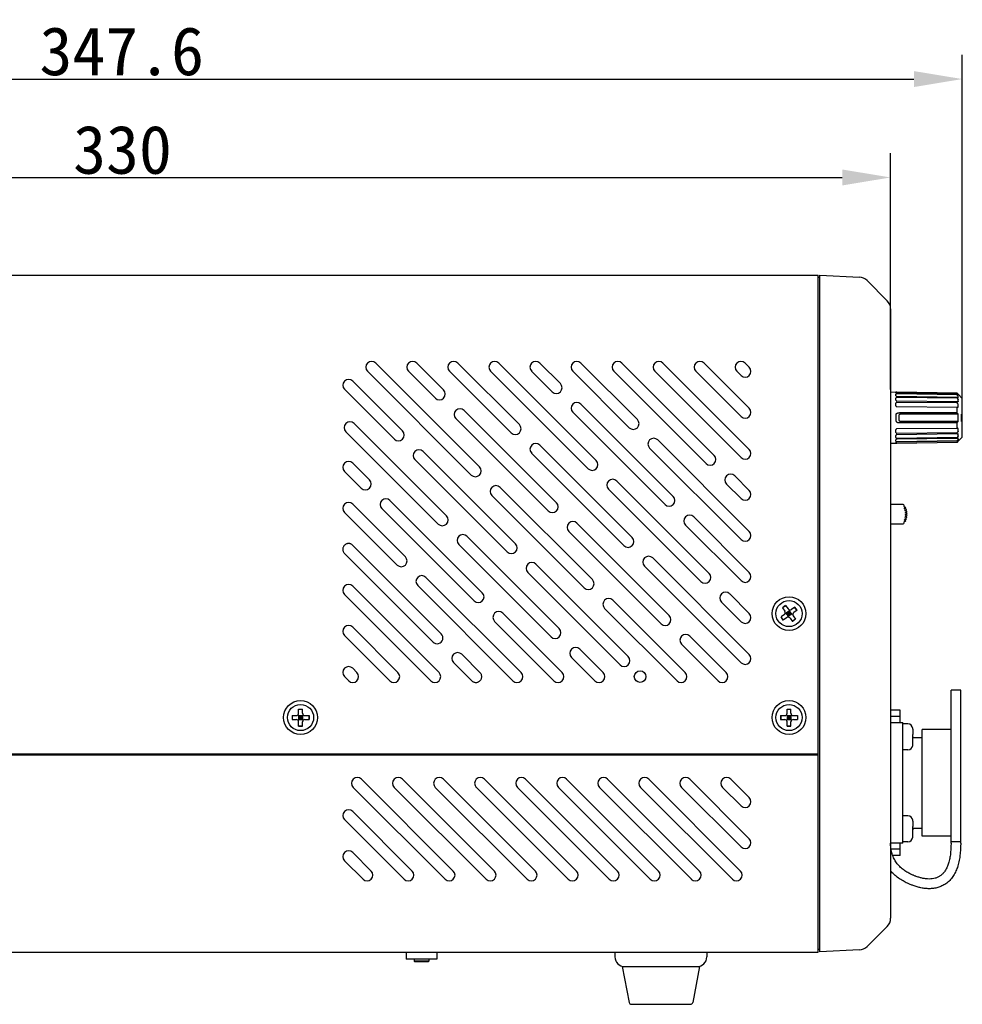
# Model space of a CAD drawing. Header units: millimetres. Extents: x 795 to 2578, y 150 to 1412.
# Tile 6 of 11: x 1703 to 1898, y 729 to 933. Entities that reach past the tile are written whole.
import ezdxf

# ---------------------------------------------------------------- set-up
doc = ezdxf.new("R2010")
doc.units = ezdxf.units.MM
doc.header["$LTSCALE"] = 39.111111
doc.header["$PDMODE"] = 3
doc.header["$PDSIZE"] = 8
doc.layers.get('0').update_dxf_attribs({"linetype": 'CONTINUOUS'})
doc.layers.get('Defpoints').update_dxf_attribs({"linetype": 'CONTINUOUS'})
for name, color, linetype in [('06_ALL_SURFS', 7, 'CONTINUOUS'), ('20_ALL_FEATURES', 7, 'CONTINUOUS'), ('51__DRAFT_DIMS', 7, 'CONTINUOUS')]:
    doc.layers.add(name, color=color, linetype=linetype)
doc.styles.get("Standard").update_dxf_attribs({"font": 'simfang.ttf'})
doc.dimstyles.new('DIMSTYLE_3', dxfattribs={"dimtxt": 10, "dimasz": 10, "dimexe": 5, "dimexo": 0.5, "dimtad": 1, "dimdsep": 46, "dimtxsty": 'STANDARD', "dimblk": '_FILLED', "dimblk1": '_FILLED', "dimblk2": '_FILLED', "dimcen": 0.09, "dimclrt": 3, "dimazin": 2, "dimtp": 0.1, "dimtm": 0.1, "dimtfac": 1, "dimtofl": 0, "dimtmove": 0, "dimatfit": 1, "dimldrblk": '_FILLED', "dimfxl": 1, "dimtolj": 1, "dimarcsym": 0})

# ---------------------------------------------------------------- blocks, each defined once
blk = doc.blocks.new('_FILLED')
at = {"color": 0, "linetype": 'ByBlock'}
blk.add_solid([(0, 0), (-1, 0.165), (-1, -0.165)], dxfattribs=at)
blk = doc.blocks.new('*D35')
at = {"layer": '51__DRAFT_DIMS', "color": 0, "lineweight": -2}
for p, q in [((1553.03, 857.41), (1553.03, 904.95)), ((1883.03, 856.08), (1883.03, 904.95)), ((1563.03, 899.95), (1873.03, 899.95))]:
    blk.add_line(p, q, dxfattribs=at)
at = {"layer": 'Defpoints', "color": 0}
for p in [(1883.03, 899.95), (1553.03, 856.91), (1883.03, 855.58)]:
    blk.add_point(p, dxfattribs=at)
at = {"layer": '51__DRAFT_DIMS', "color": 0, "linetype": 'ByBlock', "lineweight": -2, "xscale": 10, "yscale": 10, "zscale": 10, "rotation": 180}
blk.add_blockref('_FILLED', (1553.03, 899.95), dxfattribs=at)
at = {"layer": '51__DRAFT_DIMS', "color": 0, "linetype": 'ByBlock', "lineweight": -2, "xscale": 10, "yscale": 10, "zscale": 10}
blk.add_blockref('_FILLED', (1883.03, 899.95), dxfattribs=at)
at = {"layer": '51__DRAFT_DIMS', "color": 3, "insert": (1724.22, 905.63), "char_height": 10, "attachment_point": 5}
blk.add_mtext('\\A1;330{}{{\\H0.7x;}{}}', dxfattribs=at)
blk = doc.blocks.new('*D34')
at = {"layer": '51__DRAFT_DIMS', "color": 0, "lineweight": -2}
for p, q in [((1550.26, 857.11), (1550.26, 925.3)), ((1897.86, 846.76), (1897.86, 925.3)), ((1560.26, 920.3), (1887.86, 920.3))]:
    blk.add_line(p, q, dxfattribs=at)
at = {"layer": 'Defpoints', "color": 0}
for p in [(1897.86, 920.3), (1550.26, 856.61), (1897.86, 846.26)]:
    blk.add_point(p, dxfattribs=at)
at = {"layer": '51__DRAFT_DIMS', "color": 0, "linetype": 'ByBlock', "lineweight": -2, "xscale": 10, "yscale": 10, "zscale": 10, "rotation": 180}
blk.add_blockref('_FILLED', (1550.26, 920.3), dxfattribs=at)
at = {"layer": '51__DRAFT_DIMS', "color": 0, "linetype": 'ByBlock', "lineweight": -2, "xscale": 10, "yscale": 10, "zscale": 10}
blk.add_blockref('_FILLED', (1897.86, 920.3), dxfattribs=at)
at = {"layer": '51__DRAFT_DIMS', "color": 3, "insert": (1724.06, 926.01), "char_height": 10, "attachment_point": 5}
blk.add_mtext('\\A1;347.6{}{{\\H0.7x;}{}}', dxfattribs=at)

msp = doc.modelspace()

# ---------------------------------------------------------------- linework, layer by layer
at = {"layer": '06_ALL_SURFS', "color": 7}
for p, q in [((1568.035, 879.756), (1868.035, 879.756)), ((1868.035, 780.756), (1868.035, 879.756)), ((1868.435, 879.735), (1876.613, 879.306)), ((1868.435, 739.777), (1868.435, 879.735)), ((1868.435, 879.256), (1868.035, 879.256)), ((1878.184, 878.607), (1882.332, 874.459)), ((1883.035, 872.762), (1883.035, 746.75)), ((1798.035, 840.11), (1776.577, 861.568)), ((1790.611, 856.02), (1785.061, 861.569)), ((1806.275, 848.84), (1793.547, 861.569)), ((1822.185, 841.416), (1802.033, 861.568)), ((1814.761, 857.326), (1810.517, 861.569)), ((1830.671, 849.901), (1819.003, 861.568)), ((1846.581, 842.476), (1827.489, 861.568)), ((1853.82, 843.723), (1835.974, 861.568)), ((1853.82, 852.208), (1844.459, 861.568)), ((1853.82, 860.693), (1852.945, 861.568)), ((1774.88, 859.871), (1796.338, 838.413)), ((1783.365, 859.871), (1788.914, 854.323)), ((1791.85, 859.871), (1804.578, 847.143)), ((1800.336, 859.871), (1820.488, 839.719)), ((1808.821, 859.871), (1813.064, 855.629)), ((1817.305, 859.873), (1828.974, 848.204)), ((1825.792, 859.871), (1844.883, 840.779)), ((1834.277, 859.871), (1852.123, 842.026)), ((1842.762, 859.871), (1852.123, 850.511)), ((1851.247, 859.871), (1852.123, 858.996)), ((1782.125, 847.535), (1771.819, 857.841)), ((1770.123, 856.143), (1780.428, 845.838)), ((1883.035, 855.583), (1884.133, 855.563)), ((1884.126, 855.38), (1884.126, 855.507)), ((1884.326, 855.558), (1896.778, 855.34)), ((1896.778, 855.314), (1884.326, 855.529)), ((1884.326, 855.321), (1896.778, 855.109)), ((1896.785, 855.334), (1896.778, 855.34)), ((1896.778, 855.314), (1896.778, 855.34)), ((1896.778, 855.314), (1896.785, 855.308)), ((1884.126, 854.817), (1884.126, 855.103)), ((1884.126, 853.916), (1884.126, 854.34)), ((1884.126, 852.743), (1884.126, 853.275)), ((1896.778, 854.982), (1884.326, 855.178)), ((1884.326, 854.709), (1896.778, 854.518)), ((1896.778, 854.3), (1884.326, 854.463)), ((1884.326, 853.766), (1896.778, 853.61)), ((1896.778, 853.317), (1884.326, 853.435)), ((1896.785, 855.102), (1896.778, 855.109)), ((1896.778, 854.982), (1896.778, 855.109)), ((1896.778, 854.982), (1896.785, 854.976)), ((1896.785, 854.512), (1896.778, 854.518)), ((1896.778, 854.3), (1896.778, 854.518)), ((1896.778, 854.3), (1896.785, 854.295)), ((1896.785, 853.606), (1896.778, 853.61)), ((1896.778, 853.317), (1896.778, 853.61)), ((1896.778, 853.317), (1896.785, 853.314)), ((1897.865, 854.256), (1896.991, 855.129)), ((1897.865, 846.256), (1897.865, 854.256)), ((1813.945, 832.685), (1794.853, 851.777)), ((1817.306, 851.386), (1836.398, 832.294)), ((1838.095, 833.991), (1819.003, 853.083)), ((1884.326, 852.563), (1896.778, 852.454)), ((1896.785, 852.451), (1896.778, 852.454)), ((1896.778, 851.256), (1896.778, 852.454)), ((1793.156, 850.08), (1812.248, 830.988)), ((1896.778, 848.057), (1896.778, 849.256)), ((1897.665, 851.016), (1897.865, 851.016)), ((1897.665, 849.501), (1897.665, 851.016)), ((1897.865, 849.501), (1897.665, 849.501)), ((1770.405, 847.376), (1789.497, 828.284)), ((1791.194, 829.981), (1772.102, 849.073)), ((1884.126, 847.237), (1884.126, 847.768)), ((1896.778, 848.057), (1884.326, 847.949)), ((1884.326, 847.077), (1896.778, 847.194)), ((1896.778, 848.057), (1896.785, 848.061)), ((1896.785, 847.198), (1896.778, 847.194)), ((1896.778, 846.901), (1896.778, 847.194)), ((1853.82, 826.752), (1834.913, 845.658)), ((1884.126, 846.171), (1884.126, 846.596)), ((1884.126, 845.408), (1884.126, 845.694)), ((1884.126, 845.005), (1884.126, 845.131)), ((1896.778, 846.901), (1884.326, 846.746)), ((1884.326, 846.049), (1896.778, 846.212)), ((1896.778, 845.994), (1884.326, 845.803)), ((1884.326, 845.333), (1896.778, 845.529)), ((1896.778, 845.403), (1884.326, 845.191)), ((1884.326, 844.983), (1896.778, 845.197)), ((1896.778, 845.171), (1884.326, 844.954)), ((1896.778, 846.901), (1896.785, 846.906)), ((1896.785, 846.217), (1896.778, 846.212)), ((1896.778, 845.994), (1896.778, 846.212)), ((1896.778, 845.994), (1896.785, 846)), ((1896.785, 845.535), (1896.778, 845.529)), ((1896.778, 845.403), (1896.778, 845.529)), ((1896.778, 845.403), (1896.785, 845.409)), ((1896.785, 845.204), (1896.778, 845.197)), ((1896.778, 845.171), (1896.778, 845.197)), ((1896.778, 845.171), (1896.785, 845.178)), ((1896.991, 845.383), (1897.865, 846.256)), ((1805.46, 824.2), (1786.368, 843.292)), ((1829.61, 825.506), (1810.518, 844.598)), ((1833.216, 843.961), (1852.123, 825.055)), ((1884.133, 844.948), (1883.035, 844.929)), ((1784.671, 841.595), (1803.763, 822.503)), ((1808.821, 842.901), (1827.913, 823.809)), ((1770.123, 839.173), (1773.587, 835.709)), ((1775.284, 837.406), (1771.819, 840.871)), ((1845.52, 818.081), (1826.428, 837.173)), ((1853.82, 835.237), (1850.823, 838.234)), ((1821.37, 816.775), (1802.278, 835.867)), ((1824.731, 835.476), (1843.823, 816.384)), ((1849.126, 836.537), (1852.123, 833.539)), ((1798.618, 814.071), (1779.526, 833.163)), ((1800.581, 834.17), (1819.673, 815.078)), ((1782.708, 821.496), (1771.819, 832.385)), ((1777.829, 831.466), (1796.921, 812.374)), ((1885.635, 832.306), (1883.035, 832.306)), ((1885.835, 831.878), (1885.835, 832.106)), ((1885.9, 831.528), (1886.117, 831.596)), ((1886.25, 831.343), (1885.902, 831.432)), ((1886.112, 831.731), (1885.911, 831.781)), ((1886.015, 831.137), (1886.253, 831.208)), ((1886.339, 830.955), (1886.016, 831.041)), ((1886.082, 830.745), (1886.341, 830.82)), ((1770.123, 830.687), (1781.011, 819.799)), ((1853.82, 818.267), (1842.337, 829.749)), ((1886.117, 829.016), (1885.9, 829.083)), ((1885.902, 829.18), (1886.25, 829.268)), ((1885.911, 828.831), (1886.112, 828.881)), ((1886.253, 829.403), (1886.015, 829.475)), ((1886.016, 829.571), (1886.339, 829.656)), ((1886.341, 829.791), (1886.082, 829.866)), ((1886.383, 830.567), (1886.083, 830.649)), ((1886.083, 829.963), (1886.383, 830.044)), ((1886.104, 830.354), (1886.384, 830.432)), ((1886.384, 830.179), (1886.104, 830.258)), ((1816.491, 826.746), (1835.583, 807.654)), ((1837.28, 809.351), (1818.188, 828.443)), ((1840.641, 828.051), (1852.123, 816.569)), ((1883.035, 828.306), (1885.635, 828.306)), ((1885.835, 828.506), (1885.835, 828.734)), ((1814.528, 806.647), (1795.436, 825.738)), ((1790.125, 805.578), (1771.693, 824.009)), ((1793.739, 824.041), (1812.831, 804.949)), ((1770.119, 822.198), (1788.428, 803.881)), ((1853.82, 801.296), (1833.853, 821.263)), ((1828.794, 800.866), (1809.703, 819.957)), ((1832.156, 819.566), (1852.123, 799.599)), ((1806.636, 797.568), (1786.951, 817.253)), ((1808.005, 818.26), (1827.097, 799.169)), ((1789.665, 797.568), (1771.82, 815.414)), ((1785.254, 815.556), (1804.939, 795.871)), ((1770.123, 813.717), (1787.968, 795.871)), ((1840.577, 797.568), (1825.612, 812.533)), ((1853.82, 809.781), (1849.762, 813.839)), ((1823.915, 810.836), (1838.881, 795.87)), ((1848.065, 812.142), (1852.123, 808.084)), ((1861.334, 811.409), (1860.686, 810.94)), ((1860.686, 810.94), (1861.183, 810.251)), ((1861.35, 811.386), (1860.702, 810.918)), ((1861.334, 811.409), (1861.832, 810.72)), ((1861.912, 808.993), (1862.158, 810.519)), ((1863.219, 811.105), (1862.53, 810.607)), ((1863.688, 810.456), (1862.999, 809.959)), ((1863.665, 810.44), (1863.197, 811.089)), ((1863.688, 810.456), (1863.219, 811.105)), ((1815.121, 797.568), (1802.86, 809.829)), ((1861.071, 809.553), (1860.382, 809.055)), ((1860.85, 808.407), (1860.382, 809.055)), ((1860.873, 808.423), (1860.404, 809.071)), ((1861.539, 808.905), (1860.85, 808.407)), ((1861.272, 809.879), (1862.798, 809.633)), ((1862.125, 810.314), (1861.476, 809.846)), ((1861.945, 809.197), (1861.476, 809.846)), ((1862.359, 809.99), (1861.711, 809.522)), ((1862.269, 809.432), (1861.801, 810.08)), ((1862.593, 809.666), (1861.945, 809.197)), ((1862.593, 809.666), (1862.125, 810.314)), ((1862.238, 808.792), (1862.735, 808.103)), ((1863.368, 808.594), (1862.719, 808.125)), ((1863.384, 808.572), (1862.735, 808.103)), ((1862.886, 809.261), (1863.384, 808.572)), ((1781.18, 797.568), (1771.82, 806.929)), ((1801.164, 808.131), (1813.425, 795.87)), ((1770.123, 805.232), (1779.483, 795.871)), ((1849.062, 797.568), (1841.522, 805.108)), ((1823.606, 797.568), (1818.771, 802.404)), ((1839.825, 803.411), (1847.365, 795.871)), ((1798.26, 797.442), (1794.367, 801.335)), ((1817.074, 800.707), (1821.91, 795.87)), ((1772.695, 797.568), (1771.82, 798.443)), ((1792.67, 799.638), (1796.449, 795.868)), ((1770.123, 796.746), (1770.998, 795.871)), ((1897.535, 793.891), (1895.535, 793.891)), ((1895.535, 762.256), (1895.535, 793.891)), ((1897.535, 762.256), (1897.535, 793.891)), ((1759.285, 788.656), (1760.135, 788.656)), ((1759.285, 788.656), (1759.285, 787.856)), ((1759.312, 788.656), (1759.312, 787.856)), ((1760.488, 788.802), (1761.581, 787.709)), ((1760.488, 787.709), (1761.581, 788.802)), ((1760.635, 790.006), (1761.435, 790.006)), ((1760.635, 789.156), (1760.635, 790.006)), ((1760.635, 789.978), (1761.435, 789.978)), ((1760.635, 788.656), (1761.435, 788.656)), ((1760.635, 788.656), (1760.635, 787.856)), ((1760.635, 788.256), (1761.435, 788.256)), ((1761.035, 788.656), (1761.035, 787.856)), ((1761.435, 789.156), (1761.435, 790.006)), ((1761.435, 788.656), (1761.435, 787.856)), ((1761.935, 788.656), (1762.785, 788.656)), ((1762.757, 788.656), (1762.757, 787.856)), ((1762.785, 788.656), (1762.785, 787.856)), ((1860.285, 788.656), (1861.135, 788.656)), ((1860.285, 788.656), (1860.285, 787.856)), ((1860.312, 788.656), (1860.312, 787.856)), ((1861.488, 788.802), (1862.581, 787.709)), ((1861.488, 787.709), (1862.581, 788.802)), ((1861.635, 790.006), (1862.435, 790.006)), ((1861.635, 789.156), (1861.635, 790.006)), ((1861.635, 789.978), (1862.435, 789.978)), ((1861.635, 788.656), (1862.435, 788.656)), ((1861.635, 788.656), (1861.635, 787.856)), ((1861.635, 788.256), (1862.435, 788.256)), ((1862.035, 788.656), (1862.035, 787.856)), ((1862.435, 789.156), (1862.435, 790.006)), ((1862.435, 788.656), (1862.435, 787.856)), ((1862.935, 788.656), (1863.785, 788.656)), ((1863.757, 788.656), (1863.757, 787.856)), ((1863.785, 788.656), (1863.785, 787.856)), ((1885.035, 787.256), (1885.035, 789.756)), ((1759.285, 787.856), (1760.135, 787.856)), ((1760.635, 787.856), (1761.435, 787.856)), ((1760.635, 786.506), (1760.635, 787.356)), ((1760.635, 786.533), (1761.435, 786.533)), ((1760.635, 786.506), (1761.435, 786.506)), ((1761.435, 786.506), (1761.435, 787.356)), ((1761.935, 787.856), (1762.785, 787.856)), ((1860.285, 787.856), (1861.135, 787.856)), ((1861.635, 787.856), (1862.435, 787.856)), ((1861.635, 786.506), (1861.635, 787.356)), ((1861.635, 786.533), (1862.435, 786.533)), ((1861.635, 786.506), (1862.435, 786.506)), ((1862.435, 786.506), (1862.435, 787.356)), ((1862.935, 787.856), (1863.785, 787.856)), ((1883.035, 787.256), (1885.535, 787.256)), ((1885.535, 762.256), (1885.535, 787.256)), ((1886.615, 786.931), (1885.535, 786.931)), ((1887.605, 785.997), (1887.612, 786.003)), ((1887.605, 784.756), (1887.615, 784.756)), ((1887.612, 784.106), (1889.535, 784.106)), ((1887.615, 785.854), (1887.615, 784.756)), ((1895.535, 785.756), (1889.535, 785.756)), ((1889.535, 763.756), (1889.535, 785.756)), ((1887.615, 783.756), (1887.605, 783.756)), ((1887.612, 782.508), (1887.605, 782.515)), ((1887.615, 782.657), (1887.615, 783.756)), ((1568.035, 780.756), (1868.035, 780.756)), ((1868.035, 739.756), (1868.035, 780.315)), ((1886.615, 781.581), (1885.535, 781.581)), ((1771.924, 773.826), (1790.924, 754.826)), ((1792.621, 756.523), (1773.621, 775.523)), ((1780.409, 773.826), (1799.409, 754.826)), ((1801.106, 756.523), (1782.106, 775.523)), ((1788.895, 773.826), (1807.895, 754.826)), ((1809.592, 756.523), (1790.592, 775.523)), ((1797.38, 773.826), (1816.38, 754.826)), ((1818.077, 756.523), (1799.077, 775.523)), ((1805.865, 773.826), (1824.865, 754.826)), ((1826.562, 756.523), (1807.562, 775.523)), ((1814.35, 773.826), (1833.35, 754.826)), ((1835.048, 756.523), (1816.048, 775.523)), ((1822.836, 773.826), (1841.836, 754.826)), ((1843.533, 756.523), (1824.533, 775.523)), ((1831.321, 773.826), (1850.321, 754.826)), ((1852.018, 756.523), (1833.018, 775.523)), ((1839.806, 773.826), (1852.123, 761.51)), ((1853.82, 763.207), (1841.503, 775.523)), ((1848.292, 773.826), (1852.123, 769.995)), ((1853.82, 771.692), (1849.989, 775.523)), ((1784.136, 756.523), (1771.82, 768.839)), ((1886.615, 767.931), (1885.535, 767.931)), ((1770.123, 767.142), (1782.439, 754.826)), ((1887.605, 766.997), (1887.612, 767.003)), ((1887.605, 765.756), (1887.615, 765.756)), ((1887.615, 766.854), (1887.615, 765.756)), ((1887.615, 764.756), (1887.605, 764.756)), ((1887.613, 765.406), (1889.535, 765.406)), ((1887.615, 763.657), (1887.615, 764.756)), ((1895.535, 763.756), (1889.535, 763.756)), ((1885.535, 762.256), (1883.035, 762.256)), ((1885.035, 759.756), (1885.035, 762.256)), ((1886.615, 762.581), (1885.535, 762.581)), ((1887.612, 763.508), (1887.605, 763.515)), ((1895.535, 762.621), (1897.535, 762.621)), ((1775.651, 756.523), (1771.82, 760.354)), ((1770.123, 758.657), (1773.954, 754.826)), ((1882.332, 745.053), (1878.184, 740.905)), ((1782.885, 739.756), (1782.885, 738.257)), ((1789.184, 739.756), (1789.184, 738.257)), ((1826.035, 739.756), (1826.035, 738.756)), ((1845.035, 739.756), (1845.035, 738.756)), ((1876.613, 740.205), (1868.435, 739.777)), ((1789.184, 738.257), (1782.885, 738.257)), ((1784.535, 738.257), (1784.535, 737.856)), ((1787.535, 737.856), (1784.535, 737.856)), ((1784.635, 737.756), (1784.535, 737.856)), ((1787.435, 737.756), (1784.635, 737.756)), ((1787.435, 737.756), (1787.535, 737.856)), ((1787.535, 738.257), (1787.535, 737.856)), ((1827.535, 736.756), (1843.535, 736.756)), ((1827.535, 736.756), (1828.957, 729.361)), ((1843.535, 736.756), (1842.113, 729.361)), ((1829.448, 728.956), (1841.622, 728.956))]:
    msp.add_line(p, q, dxfattribs=at)
for centre, radius in [((1862.035, 809.756), 3.5), ((1862.035, 809.756), 2.7), ((1831.243, 796.72), 1.2), ((1761.035, 788.256), 3.5), ((1761.035, 788.256), 2.7), ((1862.035, 788.256), 3.5), ((1862.035, 788.256), 2.7)]:
    msp.add_circle(centre, radius, dxfattribs=at)
for centre, radius, start, end in [((1876.487, 876.91), 2.4, 45, 87), ((1880.635, 872.762), 2.4, 0, 45), ((1775.728, 860.72), 1.2, 45, 225), ((1784.214, 860.72), 1.2, 45.0747, 225), ((1792.699, 860.72), 1.2, 45.06032, 225), ((1801.184, 860.72), 1.2, 45, 225), ((1809.67, 860.72), 1.2, 45.05402, 225), ((1818.155, 860.72), 1.2, 45, 224.91294), ((1826.64, 860.72), 1.2, 45, 225), ((1835.125, 860.72), 1.2, 45, 225), ((1843.611, 860.72), 1.2, 45, 225), ((1852.096, 860.72), 1.2, 45, 225), ((1852.971, 859.845), 1.2, 225, 45), ((1770.971, 856.992), 1.2, 45.04954, 225), ((1813.912, 856.477), 1.2, 225, 45), ((1789.762, 855.171), 1.2, 225, 45), ((1818.155, 852.234), 1.2, 45, 225), ((1896.78, 855.019), 0.225, 342.87724, 346.51382), ((1895.969, 854.571), 1.036, 352.21697, 7.78303), ((1894.722, 853.808), 2.283, 354.76916, 5.23084), ((1794.005, 850.929), 1.2, 45, 225), ((1852.971, 851.359), 1.2, 225, 45), ((1882.727, 836.937), 20.061, 44.73227, 45.54184), ((1893.435, 852.781), 3.569, 355.81397, 4.18603), ((1771.253, 848.224), 1.2, 45, 225), ((1829.822, 849.052), 1.2, 225, 45), ((1882.728, 863.574), 20.06, 314.46, 315.26964), ((1775.928, 850.256), 121.054, 359.62134, 0.37867), ((1781.277, 846.686), 1.2, 225, 45), ((1805.427, 847.992), 1.2, 225, 45), ((1893.435, 847.731), 3.569, 355.81397, 4.18603), ((1834.065, 844.81), 1.2, 45, 225), ((1894.722, 846.704), 2.283, 354.76916, 5.23084), ((1895.969, 845.941), 1.036, 352.21697, 7.78303), ((1896.78, 845.493), 0.225, 13.48618, 17.12276), ((1785.519, 842.443), 1.2, 45, 225), ((1809.67, 843.749), 1.2, 45, 225), ((1852.971, 842.874), 1.2, 225, 45), ((1770.971, 840.021), 1.2, 45.05228, 225), ((1821.337, 840.567), 1.2, 225, 45), ((1845.732, 841.628), 1.2, 225, 45), ((1797.187, 839.261), 1.2, 225, 45), ((1774.435, 836.557), 1.2, 225, 45), ((1825.579, 836.325), 1.2, 45, 225), ((1849.975, 837.385), 1.2, 45, 225), ((1801.429, 835.019), 1.2, 45, 225), ((1852.971, 834.389), 1.2, 225.05935, 45), ((1778.678, 832.314), 1.2, 45, 225), ((1837.247, 833.143), 1.2, 225, 45), ((1770.971, 831.536), 1.2, 45.02735, 225), ((1813.097, 831.837), 1.2, 225, 45), ((1885.635, 832.106), 0.2, 0, 90), ((1885.935, 831.878), 0.1, 180, 256.13012), ((1885.915, 831.481), 0.05, 107.34878, 255.66023), ((1886.029, 831.089), 0.05, 106.71198, 255.21418), ((1886.096, 831.663), 0.07, 287.34878, 76.13012), ((1886.233, 831.275), 0.07, 286.71198, 75.66023), ((1886.321, 830.888), 0.07, 286.16881, 75.21418), ((1790.345, 829.133), 1.2, 225, 45), ((1817.339, 827.594), 1.2, 45, 225), ((1841.489, 828.9), 1.2, 45.03731, 225), ((1885.935, 828.734), 0.1, 103.86988, 180), ((1885.915, 829.131), 0.05, 104.33977, 252.65122), ((1886.029, 829.523), 0.05, 104.78582, 253.28802), ((1886.096, 830.697), 0.05, 106.16881, 254.7725), ((1886.096, 829.914), 0.05, 105.2275, 253.83119), ((1886.118, 830.306), 0.05, 105.68218, 254.31782), ((1886.096, 828.949), 0.07, 283.86988, 72.65122), ((1886.233, 829.336), 0.07, 284.33977, 73.28802), ((1886.321, 829.724), 0.07, 284.78582, 73.83119), ((1886.365, 830.5), 0.07, 285.68218, 74.7725), ((1886.365, 830.112), 0.07, 285.2275, 74.31782), ((1852.971, 825.904), 1.2, 225, 45), ((1885.635, 828.506), 0.2, 270, 0), ((1794.588, 824.89), 1.2, 45, 225), ((1828.761, 824.657), 1.2, 225, 45), ((1804.611, 823.352), 1.2, 225, 45), ((1781.86, 820.647), 1.2, 225, 45), ((1833.004, 820.415), 1.2, 45, 225), ((1808.854, 819.109), 1.2, 45, 225), ((1786.102, 816.405), 1.2, 45, 225), ((1820.521, 815.927), 1.2, 225, 45), ((1844.671, 817.233), 1.2, 225, 45), ((1852.971, 817.418), 1.2, 225.05133, 45), ((1770.971, 814.565), 1.2, 45, 225), ((1797.77, 813.223), 1.2, 225, 45), ((1824.764, 811.684), 1.2, 45, 225), ((1848.914, 812.99), 1.2, 45.04935, 225), ((1862.237, 811.012), 0.5, 215.84612, 305.84612), ((1802.012, 808.98), 1.2, 45.0378, 225), ((1836.431, 808.502), 1.2, 225, 45), ((1852.971, 808.933), 1.2, 225.05217, 45), ((1860.778, 809.958), 0.5, 305.84612, 35.84612), ((1861.832, 808.499), 0.5, 35.84612, 125.84612), ((1863.291, 809.553), 0.5, 125.84612, 215.84612), ((1770.971, 806.08), 1.2, 45, 225), ((1813.68, 805.798), 1.2, 225, 45), ((1789.276, 804.729), 1.2, 224.98714, 45), ((1840.674, 804.26), 1.2, 45, 225), ((1817.922, 801.555), 1.2, 45, 225), ((1793.519, 800.486), 1.2, 45, 224.99263), ((1827.946, 800.017), 1.2, 225, 45), ((1852.971, 800.448), 1.2, 225, 45), ((1770.971, 797.595), 1.2, 45, 225), ((1771.846, 796.72), 1.2, 225, 45), ((1780.331, 796.72), 1.2, 225, 45), ((1788.817, 796.72), 1.2, 225, 45), ((1805.787, 796.72), 1.2, 225, 45), ((1814.273, 796.72), 1.2, 225.05276, 45), ((1822.758, 796.72), 1.2, 225.06538, 45), ((1839.728, 796.72), 1.2, 225.07118, 45), ((1848.214, 796.72), 1.2, 225, 45), ((1760.135, 789.156), 0.5, 270, 0), ((1761.935, 789.156), 0.5, 180, 270), ((1861.135, 789.156), 0.5, 270, 0), ((1862.935, 789.156), 0.5, 180, 270), ((1760.135, 787.356), 0.5, 0, 90), ((1761.935, 787.356), 0.5, 90, 180), ((1861.135, 787.356), 0.5, 0, 90), ((1862.935, 787.356), 0.5, 90, 180), ((1886.615, 785.931), 1, 4.15054, 90), ((1886.528, 785.855), 1.087, 359.99011, 7.50293), ((1886.615, 782.581), 1, 270, 355.84946), ((1886.528, 782.657), 1.087, 352.49707, 0.00989), ((1772.773, 774.675), 1.2, 45, 225), ((1781.258, 774.675), 1.2, 45, 225), ((1789.743, 774.675), 1.2, 45, 225), ((1798.228, 774.675), 1.2, 45, 225), ((1806.714, 774.675), 1.2, 45, 225), ((1815.199, 774.675), 1.2, 45, 225), ((1823.684, 774.675), 1.2, 45, 225), ((1832.17, 774.675), 1.2, 45, 225), ((1840.655, 774.675), 1.2, 45, 225), ((1849.14, 774.675), 1.2, 45, 225), ((1852.971, 770.844), 1.2, 225, 45), ((1770.971, 767.991), 1.2, 45, 225), ((1886.615, 766.931), 1, 4.15054, 90), ((1886.528, 766.855), 1.087, 359.99011, 7.50293), ((1886.528, 763.657), 1.087, 352.49707, 0.00989), ((1852.971, 762.358), 1.2, 225, 45), ((1886.615, 763.581), 1, 270, 355.84946), ((1770.971, 759.506), 1.2, 45, 225), ((1774.802, 755.675), 1.2, 225, 45), ((1783.287, 755.675), 1.2, 225, 45), ((1791.773, 755.675), 1.2, 225, 45), ((1800.258, 755.675), 1.2, 225, 45), ((1808.743, 755.675), 1.2, 225, 45), ((1817.228, 755.675), 1.2, 225, 45), ((1825.714, 755.675), 1.2, 225, 45), ((1834.199, 755.675), 1.2, 225, 45), ((1842.684, 755.675), 1.2, 225, 45), ((1851.17, 755.675), 1.2, 225, 45), ((1880.635, 746.75), 2.4, 315, 0), ((1876.487, 742.602), 2.4, 273, 315), ((1828.035, 738.756), 2, 180, 270), ((1843.035, 738.756), 2, 270, 0), ((1829.448, 729.456), 0.5, 190.88553, 270), ((1841.622, 729.456), 0.5, 270, 349.11447)]:
    msp.add_arc(centre, radius, start, end, dxfattribs=at)
for points, knots in [([(1884.326, 855.529), (1884.3, 855.529), (1884.253, 855.529), (1884.198, 855.526), (1884.162, 855.522), (1884.145, 855.519), (1884.135, 855.515), (1884.129, 855.513), (1884.126, 855.509), (1884.126, 855.507)], [0, 0, 0, 0, 0.374479, 0.6919924, 0.8144913, 0.9068725, 0.9410986, 0.9673841, 1, 1, 1, 1]), ([(1884.126, 855.38), (1884.126, 855.372), (1884.14, 855.359), (1884.161, 855.349), (1884.186, 855.34), (1884.216, 855.332), (1884.263, 855.324), (1884.3, 855.322), (1884.326, 855.321)], [0, 0, 0, 0, 0.1191756, 0.2161805, 0.3384871, 0.4829322, 0.645073, 1, 1, 1, 1]), ([(1884.133, 855.563), (1884.156, 855.563), (1884.221, 855.56), (1884.285, 855.559), (1884.326, 855.558)], [0, 0, 0, 0, 0.3691416, 1, 1, 1, 1]), ([(1896.991, 855.129), (1896.98, 855.14), (1896.952, 855.168), (1896.883, 855.236), (1896.825, 855.293), (1896.785, 855.334)], [0, 0, 0, 0, 0.1592654, 0.4089051, 1, 1, 1, 1]), ([(1896.995, 855.076), (1896.994, 855.079), (1896.992, 855.084), (1896.983, 855.096), (1896.967, 855.116), (1896.943, 855.144), (1896.915, 855.175), (1896.884, 855.207), (1896.841, 855.252), (1896.807, 855.286), (1896.785, 855.308)], [0, 0, 0, 0, 0.021869, 0.0548067, 0.1481784, 0.2673994, 0.4024883, 0.5469242, 0.6964869, 1, 1, 1, 1]), ([(1884.326, 855.178), (1884.3, 855.179), (1884.263, 855.177), (1884.216, 855.168), (1884.186, 855.16), (1884.161, 855.149), (1884.142, 855.136), (1884.129, 855.121), (1884.126, 855.109), (1884.126, 855.103)], [0, 0, 0, 0, 0.3360152, 0.4900043, 0.6283829, 0.7480036, 0.8475563, 0.9291897, 1, 1, 1, 1]), ([(1884.126, 854.817), (1884.126, 854.811), (1884.129, 854.796), (1884.141, 854.776), (1884.16, 854.758), (1884.195, 854.735), (1884.251, 854.715), (1884.3, 854.709), (1884.326, 854.709)], [0, 0, 0, 0, 0.0834353, 0.1761883, 0.282579, 0.4040337, 0.6859351, 1, 1, 1, 1]), ([(1884.326, 854.463), (1884.3, 854.463), (1884.251, 854.458), (1884.186, 854.434), (1884.145, 854.399), (1884.129, 854.366), (1884.126, 854.349), (1884.126, 854.34)], [0, 0, 0, 0, 0.2998394, 0.5715436, 0.8007055, 0.9024776, 1, 1, 1, 1]), ([(1884.126, 853.916), (1884.126, 853.897), (1884.138, 853.855), (1884.184, 853.807), (1884.25, 853.774), (1884.3, 853.766), (1884.326, 853.766)], [0, 0, 0, 0, 0.2123671, 0.4500718, 0.7163699, 1, 1, 1, 1]), ([(1884.326, 853.435), (1884.3, 853.435), (1884.249, 853.428), (1884.183, 853.394), (1884.137, 853.341), (1884.126, 853.296), (1884.126, 853.275)], [0, 0, 0, 0, 0.2735888, 0.5328077, 0.7725437, 1, 1, 1, 1]), ([(1896.785, 855.102), (1896.804, 855.083), (1896.834, 855.056), (1896.873, 855.022), (1896.901, 854.999), (1896.928, 854.979), (1896.951, 854.963), (1896.971, 854.953), (1896.983, 854.948), (1896.988, 854.948)], [0, 0, 0, 0, 0.3178867, 0.4680901, 0.6093621, 0.7385225, 0.8510819, 0.9406714, 1, 1, 1, 1]), ([(1896.995, 854.711), (1896.994, 854.72), (1896.986, 854.741), (1896.968, 854.772), (1896.944, 854.806), (1896.906, 854.854), (1896.853, 854.912), (1896.808, 854.956), (1896.785, 854.976)], [0, 0, 0, 0, 0.0808771, 0.1892478, 0.3146482, 0.4491488, 0.7270713, 1, 1, 1, 1]), ([(1896.785, 854.512), (1896.801, 854.498), (1896.832, 854.472), (1896.88, 854.44), (1896.924, 854.417), (1896.953, 854.408), (1896.966, 854.408)], [0, 0, 0, 0, 0.301427, 0.5765881, 0.8145778, 1, 1, 1, 1]), ([(1896.785, 854.295), (1896.808, 854.277), (1896.854, 854.237), (1896.917, 854.17), (1896.962, 854.107), (1896.987, 854.054), (1896.994, 854.028), (1896.995, 854.016)], [0, 0, 0, 0, 0.2478067, 0.5116565, 0.7755257, 0.896736, 1, 1, 1, 1]), ([(1896.931, 853.546), (1896.92, 853.546), (1896.895, 853.549), (1896.845, 853.567), (1896.808, 853.589), (1896.785, 853.606)], [0, 0, 0, 0, 0.214364, 0.4543574, 1, 1, 1, 1]), ([(1896.995, 853.042), (1896.993, 853.071), (1896.971, 853.131), (1896.919, 853.206), (1896.855, 853.268), (1896.808, 853.301), (1896.785, 853.314)], [0, 0, 0, 0, 0.2533079, 0.5197232, 0.7713866, 1, 1, 1, 1]), ([(1896.995, 853.6), (1896.994, 853.591), (1896.99, 853.575), (1896.97, 853.551), (1896.946, 853.546), (1896.931, 853.546)], [0, 0, 0, 0, 0.2767398, 0.5158974, 1, 1, 1, 1]), ([(1896.966, 854.408), (1896.973, 854.408), (1896.984, 854.41), (1896.993, 854.421), (1896.995, 854.427), (1896.995, 854.431)], [0, 0, 0, 0, 0.5053953, 0.7381367, 1, 1, 1, 1]), ([(1896.988, 854.948), (1896.99, 854.948), (1896.993, 854.948), (1896.995, 854.951), (1896.995, 854.952)], [0, 0, 0, 0, 0.5382649, 1, 1, 1, 1]), ([(1896.995, 855.076), (1897.001, 855.059), (1897.007, 855.021), (1897.003, 854.984), (1896.999, 854.966)], [0, 0, 0, 0, 0.5022006, 1, 1, 1, 1]), ([(1884.126, 852.743), (1884.126, 852.72), (1884.137, 852.672), (1884.182, 852.613), (1884.248, 852.573), (1884.3, 852.563), (1884.326, 852.563)], [0, 0, 0, 0, 0.2354093, 0.4806862, 0.7370139, 1, 1, 1, 1]), ([(1884.164, 850.947), (1884.19, 851.011), (1884.252, 851.1), (1884.362, 851.186), (1884.458, 851.231), (1884.544, 851.251), (1884.614, 851.256), (1884.667, 851.257), (1884.72, 851.256), (1884.79, 851.256), (1884.843, 851.256), (1884.878, 851.256)], [0, 0, 0, 0, 0.247836, 0.3726283, 0.4977937, 0.6233611, 0.6861034, 0.7488716, 0.811715, 0.874508, 1, 1, 1, 1]), ([(1896.778, 851.256), (1895.786, 851.256), (1893.803, 851.256), (1891.324, 851.256), (1889.34, 851.256), (1887.853, 851.256), (1886.365, 851.256), (1885.374, 851.255), (1884.878, 851.256)], [0, 0, 0, 0, 0.2499999, 0.4999999, 0.6249999, 0.75, 0.8749999, 1, 1, 1, 1]), ([(1896.785, 852.451), (1896.793, 852.447), (1896.825, 852.433), (1896.86, 852.424), (1896.886, 852.424)], [0, 0, 0, 0, 0.2667938, 1, 1, 1, 1]), ([(1896.886, 852.424), (1896.899, 852.424), (1896.924, 852.427), (1896.96, 852.444), (1896.987, 852.477), (1896.994, 852.505), (1896.995, 852.521)], [0, 0, 0, 0, 0.2380671, 0.4700145, 0.7146877, 1, 1, 1, 1]), ([(1884.164, 850.947), (1884.157, 850.93), (1884.144, 850.895), (1884.128, 850.823), (1884.124, 850.729), (1884.126, 850.618), (1884.126, 850.506), (1884.126, 850.394), (1884.126, 850.245), (1884.126, 850.096), (1884.126, 849.947), (1884.125, 849.854), (1884.125, 849.779), (1884.127, 849.724), (1884.132, 849.668), (1884.149, 849.596), (1884.186, 849.51), (1884.251, 849.419), (1884.334, 849.345), (1884.4, 849.308), (1884.434, 849.294)], [0, 0, 0, 0, 0.0311536, 0.0623236, 0.1247376, 0.1873005, 0.2499546, 0.3126707, 0.3754215, 0.5009154, 0.5636037, 0.6262107, 0.6574758, 0.6887383, 0.7199372, 0.7511186, 0.8132991, 0.875437, 0.9376405, 1, 1, 1, 1]), ([(1884.434, 849.294), (1884.463, 849.282), (1884.51, 849.267), (1884.574, 849.258), (1884.622, 849.255), (1884.67, 849.255), (1884.734, 849.256), (1884.815, 849.256), (1884.911, 849.256), (1885.008, 849.256), (1885.104, 849.256), (1885.233, 849.256), (1885.394, 849.256), (1885.651, 849.256), (1885.973, 849.256), (1886.358, 849.256), (1886.744, 849.256), (1887.13, 849.256), (1887.516, 849.256), (1887.902, 849.256), (1888.417, 849.256), (1889.06, 849.256), (1889.832, 849.256), (1890.603, 849.256), (1891.375, 849.256), (1892.404, 849.256), (1893.691, 849.256), (1895.234, 849.256), (1896.263, 849.256), (1896.778, 849.256)], [0, 0, 0, 0, 0.0078042, 0.0117106, 0.0156154, 0.0195281, 0.0234397, 0.0312502, 0.039061, 0.0468746, 0.0546872, 0.0624995, 0.0781246, 0.0937495, 0.1249995, 0.1562496, 0.1874996, 0.2187496, 0.2499997, 0.2812497, 0.3124997, 0.3749997, 0.4374998, 0.4999998, 0.5624998, 0.6249999, 0.7499999, 0.875, 1, 1, 1, 1]), ([(1885.032, 849.471), (1885.003, 849.48), (1884.948, 849.508), (1884.882, 849.572), (1884.846, 849.64), (1884.832, 849.698), (1884.827, 849.744), (1884.826, 849.789), (1884.826, 849.85), (1884.826, 849.925), (1884.826, 850.016), (1884.826, 850.108), (1884.826, 850.199), (1884.826, 850.32), (1884.826, 850.442), (1884.826, 850.563), (1884.826, 850.639), (1884.826, 850.7), (1884.826, 850.76), (1884.83, 850.806), (1884.837, 850.835)], [0, 0, 0, 0, 0.0623202, 0.1244921, 0.1866071, 0.2177708, 0.2489765, 0.2801933, 0.3114345, 0.3739778, 0.4365887, 0.4992485, 0.5619386, 0.6246404, 0.7500046, 0.8126298, 0.8751926, 0.9064445, 0.937671, 1, 1, 1, 1]), ([(1884.837, 850.835), (1884.844, 850.863), (1884.867, 850.916), (1884.922, 850.982), (1884.982, 851.023), (1885.035, 851.043), (1885.092, 851.056), (1885.164, 851.059), (1885.278, 851.055), (1885.364, 851.056), (1885.422, 851.056)], [0, 0, 0, 0, 0.1242571, 0.2486231, 0.3732056, 0.4357643, 0.4984377, 0.6237474, 0.7491742, 1, 1, 1, 1]), ([(1896.979, 849.456), (1896.481, 849.456), (1895.485, 849.456), (1893.992, 849.456), (1892.747, 849.456), (1891.751, 849.456), (1891.004, 849.456), (1890.258, 849.456), (1889.511, 849.456), (1888.889, 849.456), (1888.391, 849.456), (1888.017, 849.456), (1887.644, 849.456), (1887.271, 849.456), (1886.897, 849.456), (1886.586, 849.456), (1886.337, 849.456), (1886.15, 849.456), (1885.964, 849.456), (1885.777, 849.456), (1885.621, 849.456), (1885.497, 849.455), (1885.404, 849.456), (1885.31, 849.456), (1885.217, 849.454), (1885.124, 849.453), (1885.061, 849.461), (1885.032, 849.471)], [0, 0, 0, 0, 0.1250013, 0.2500027, 0.375004, 0.4375047, 0.5000054, 0.5625061, 0.6250068, 0.6875074, 0.7187578, 0.7500081, 0.7812584, 0.8125088, 0.8437591, 0.8750095, 0.8906347, 0.9062598, 0.921885, 0.9375101, 0.9531354, 0.9609479, 0.9687605, 0.9765731, 0.9843861, 0.9921969, 1, 1, 1, 1]), ([(1885.422, 851.056), (1885.903, 851.055), (1886.866, 851.056), (1888.311, 851.056), (1889.756, 851.056), (1891.682, 851.056), (1894.089, 851.056), (1896.016, 851.056), (1896.979, 851.056)], [0, 0, 0, 0, 0.1250001, 0.25, 0.3750001, 0.5000001, 0.75, 1, 1, 1, 1]), ([(1884.326, 847.949), (1884.3, 847.949), (1884.248, 847.939), (1884.182, 847.899), (1884.137, 847.84), (1884.126, 847.792), (1884.126, 847.768)], [0, 0, 0, 0, 0.2629898, 0.519318, 0.7645932, 1, 1, 1, 1]), ([(1884.126, 847.237), (1884.126, 847.216), (1884.137, 847.171), (1884.183, 847.118), (1884.249, 847.084), (1884.3, 847.076), (1884.326, 847.077)], [0, 0, 0, 0, 0.2274585, 0.4671963, 0.726415, 1, 1, 1, 1]), ([(1896.886, 848.087), (1896.878, 848.087), (1896.843, 848.085), (1896.809, 848.073), (1896.785, 848.061)], [0, 0, 0, 0, 0.2354336, 1, 1, 1, 1]), ([(1896.995, 847.47), (1896.993, 847.44), (1896.971, 847.381), (1896.919, 847.306), (1896.855, 847.243), (1896.808, 847.211), (1896.785, 847.198)], [0, 0, 0, 0, 0.2533079, 0.5197232, 0.7713866, 1, 1, 1, 1]), ([(1896.995, 847.991), (1896.994, 848.006), (1896.987, 848.035), (1896.96, 848.068), (1896.924, 848.084), (1896.899, 848.087), (1896.886, 848.087)], [0, 0, 0, 0, 0.2853133, 0.5299865, 0.7619335, 1, 1, 1, 1]), ([(1884.326, 846.746), (1884.3, 846.745), (1884.25, 846.738), (1884.184, 846.705), (1884.138, 846.656), (1884.126, 846.615), (1884.126, 846.596)], [0, 0, 0, 0, 0.2836341, 0.5499322, 0.787635, 1, 1, 1, 1]), ([(1884.126, 846.171), (1884.126, 846.163), (1884.129, 846.146), (1884.145, 846.112), (1884.186, 846.078), (1884.251, 846.054), (1884.3, 846.049), (1884.326, 846.049)], [0, 0, 0, 0, 0.0975228, 0.1992965, 0.4284605, 0.700165, 1, 1, 1, 1]), ([(1884.326, 845.803), (1884.3, 845.803), (1884.251, 845.797), (1884.195, 845.777), (1884.16, 845.754), (1884.141, 845.736), (1884.129, 845.716), (1884.126, 845.701), (1884.126, 845.694)], [0, 0, 0, 0, 0.3140698, 0.5959707, 0.717425, 0.8238137, 0.9165651, 1, 1, 1, 1]), ([(1884.126, 845.408), (1884.126, 845.403), (1884.129, 845.391), (1884.142, 845.376), (1884.161, 845.363), (1884.186, 845.352), (1884.216, 845.343), (1884.263, 845.335), (1884.3, 845.333), (1884.326, 845.333)], [0, 0, 0, 0, 0.0708106, 0.1524453, 0.2519999, 0.3716209, 0.5099999, 0.663989, 1, 1, 1, 1]), ([(1884.326, 845.191), (1884.3, 845.19), (1884.263, 845.187), (1884.216, 845.179), (1884.186, 845.172), (1884.161, 845.163), (1884.14, 845.153), (1884.126, 845.14), (1884.126, 845.131)], [0, 0, 0, 0, 0.3549303, 0.5170714, 0.6615166, 0.7838231, 0.8808262, 1, 1, 1, 1]), ([(1896.785, 846.906), (1896.808, 846.923), (1896.845, 846.945), (1896.895, 846.962), (1896.92, 846.966), (1896.931, 846.966)], [0, 0, 0, 0, 0.5456427, 0.785636, 1, 1, 1, 1]), ([(1896.995, 846.496), (1896.994, 846.484), (1896.987, 846.458), (1896.962, 846.405), (1896.917, 846.342), (1896.854, 846.274), (1896.808, 846.234), (1896.785, 846.217)], [0, 0, 0, 0, 0.1032676, 0.2244833, 0.4883541, 0.7521986, 1, 1, 1, 1]), ([(1896.966, 846.103), (1896.953, 846.103), (1896.924, 846.095), (1896.88, 846.072), (1896.832, 846.04), (1896.801, 846.014), (1896.785, 846)], [0, 0, 0, 0, 0.1854226, 0.4234123, 0.6985731, 1, 1, 1, 1]), ([(1896.995, 845.8), (1896.994, 845.791), (1896.986, 845.771), (1896.968, 845.74), (1896.944, 845.705), (1896.906, 845.658), (1896.853, 845.6), (1896.808, 845.556), (1896.785, 845.535)], [0, 0, 0, 0, 0.0808771, 0.1892478, 0.3146482, 0.4491488, 0.7270713, 1, 1, 1, 1]), ([(1896.988, 845.564), (1896.983, 845.564), (1896.971, 845.559), (1896.951, 845.548), (1896.928, 845.532), (1896.901, 845.513), (1896.873, 845.49), (1896.834, 845.456), (1896.804, 845.428), (1896.785, 845.409)], [0, 0, 0, 0, 0.0593287, 0.1489186, 0.2614781, 0.3906384, 0.5319105, 0.6821137, 1, 1, 1, 1]), ([(1896.995, 845.435), (1896.994, 845.433), (1896.992, 845.428), (1896.983, 845.415), (1896.967, 845.395), (1896.943, 845.368), (1896.915, 845.337), (1896.884, 845.305), (1896.841, 845.26), (1896.807, 845.226), (1896.785, 845.204)], [0, 0, 0, 0, 0.021869, 0.0548067, 0.1481784, 0.2673994, 0.4024883, 0.5469242, 0.6964869, 1, 1, 1, 1]), ([(1896.785, 845.178), (1896.825, 845.219), (1896.883, 845.276), (1896.952, 845.344), (1896.98, 845.372), (1896.991, 845.383)], [0, 0, 0, 0, 0.5910423, 0.8406826, 1, 1, 1, 1]), ([(1896.931, 846.966), (1896.946, 846.966), (1896.97, 846.961), (1896.99, 846.936), (1896.994, 846.921), (1896.995, 846.912)], [0, 0, 0, 0, 0.484103, 0.7232602, 1, 1, 1, 1]), ([(1896.995, 846.081), (1896.995, 846.084), (1896.993, 846.091), (1896.984, 846.102), (1896.973, 846.103), (1896.966, 846.103)], [0, 0, 0, 0, 0.2618625, 0.4946051, 1, 1, 1, 1]), ([(1896.995, 845.559), (1896.995, 845.561), (1896.993, 845.563), (1896.99, 845.564), (1896.988, 845.564)], [0, 0, 0, 0, 0.4617334, 1, 1, 1, 1]), ([(1896.999, 845.546), (1897.003, 845.528), (1897.007, 845.49), (1897.001, 845.453), (1896.995, 845.435)], [0, 0, 0, 0, 0.4977994, 1, 1, 1, 1]), ([(1884.126, 845.005), (1884.126, 845.003), (1884.129, 844.999), (1884.135, 844.997), (1884.145, 844.993), (1884.162, 844.99), (1884.198, 844.985), (1884.253, 844.983), (1884.3, 844.982), (1884.326, 844.983)], [0, 0, 0, 0, 0.0326161, 0.0589022, 0.0931295, 0.1855138, 0.3080146, 0.6255304, 1, 1, 1, 1]), ([(1884.326, 844.954), (1884.285, 844.953), (1884.221, 844.952), (1884.156, 844.949), (1884.133, 844.948)], [0, 0, 0, 0, 0.6308381, 1, 1, 1, 1]), ([(1771.693, 824.009), (1771.637, 824.052), (1771.547, 824.109), (1771.418, 824.166), (1771.316, 824.199), (1771.207, 824.224), (1771.053, 824.245), (1770.894, 824.248), (1770.738, 824.23), (1770.59, 824.196), (1770.415, 824.126), (1770.228, 824.001), (1770.065, 823.845), (1769.93, 823.662), (1769.832, 823.459), (1769.776, 823.24), (1769.767, 823.01), (1769.799, 822.781), (1769.866, 822.564), (1769.971, 822.365), (1770.066, 822.251), (1770.119, 822.198)], [0, 0, 0, 0, 0.0591037, 0.0879809, 0.1175128, 0.1484993, 0.1809363, 0.2473962, 0.2801547, 0.3119496, 0.373669, 0.4353883, 0.4983995, 0.561454, 0.6234248, 0.6853229, 0.7489925, 0.8138805, 0.8769238, 0.9374924, 1, 1, 1, 1]), ([(1796.449, 795.868), (1796.5, 795.817), (1796.61, 795.724), (1796.803, 795.621), (1797.019, 795.552), (1797.211, 795.522), (1797.369, 795.519), (1797.523, 795.533), (1797.71, 795.58), (1797.918, 795.681), (1798.102, 795.82), (1798.259, 795.985), (1798.382, 796.172), (1798.463, 796.379), (1798.5, 796.602), (1798.497, 796.831), (1798.46, 797.053), (1798.383, 797.26), (1798.305, 797.384), (1798.26, 797.442)], [0, 0, 0, 0, 0.0599585, 0.1189133, 0.1817923, 0.2476895, 0.2805888, 0.3129553, 0.3765161, 0.4400829, 0.5044134, 0.5680008, 0.6291793, 0.6894995, 0.7520484, 0.8166132, 0.8793117, 0.938817, 1, 1, 1, 1]), ([(1887.615, 784.256), (1887.615, 784.339), (1887.61, 784.506), (1887.608, 784.673), (1887.605, 784.756)], [0, 0, 0, 0, 0.5000257, 1, 1, 1, 1]), ([(1887.605, 783.756), (1887.608, 783.839), (1887.61, 784.006), (1887.615, 784.173), (1887.615, 784.256)], [0, 0, 0, 0, 0.4999743, 1, 1, 1, 1]), ([(1887.615, 765.256), (1887.615, 765.339), (1887.61, 765.506), (1887.608, 765.673), (1887.605, 765.756)], [0, 0, 0, 0, 0.5000257, 1, 1, 1, 1]), ([(1887.605, 764.756), (1887.608, 764.839), (1887.61, 765.006), (1887.615, 765.173), (1887.615, 765.256)], [0, 0, 0, 0, 0.4999743, 1, 1, 1, 1])]:
    msp.add_open_spline(points, degree=3, knots=knots, dxfattribs=at)
for points in [[(1887.615, 784.256), (1887.615, 784.342), (1887.612, 784.429), (1887.611, 784.515)], [(1887.614, 784.256), (1887.614, 784.174), (1887.612, 784.092), (1887.611, 784.01)], [(1887.613, 784.106), (1887.614, 784.156), (1887.615, 784.206), (1887.615, 784.256)], [(1887.614, 784.256), (1887.614, 784.206), (1887.613, 784.156), (1887.613, 784.106)], [(1887.614, 765.256), (1887.614, 765.174), (1887.612, 765.092), (1887.611, 765.01)], [(1887.611, 765.01), (1887.612, 765.092), (1887.615, 765.174), (1887.615, 765.256)], [(1887.612, 765.406), (1887.613, 765.356), (1887.614, 765.306), (1887.614, 765.256)], [(1887.615, 765.256), (1887.615, 765.306), (1887.614, 765.356), (1887.613, 765.406)]]:
    msp.add_open_spline(points, degree=3, dxfattribs=at)
at = {"layer": '20_ALL_FEATURES', "color": 7}
for p, q in [((1885.035, 789.756), (1883.035, 789.756)), ((1885.035, 788.506), (1883.035, 788.506)), ((1868.035, 780.456), (1568.035, 780.456)), ((1868.035, 780.315), (1868.035, 780.756)), ((1885.035, 761.006), (1883.129, 761.006)), ((1885.035, 759.756), (1883.447, 759.756)), ((1568.035, 739.756), (1868.035, 739.756)), ((1868.435, 740.256), (1868.035, 740.256))]:
    msp.add_line(p, q, dxfattribs=at)
for points, knots in [([(1897.535, 762.256), (1897.535, 761.299), (1897.454, 759.976), (1897.178, 758.393), (1896.872, 757.291), (1896.455, 756.27), (1895.931, 755.36), (1895.257, 754.532), (1894.49, 753.88), (1893.648, 753.395), (1892.796, 753.078), (1891.896, 752.897), (1891.017, 752.847), (1890.149, 752.9), (1889.317, 753.034), (1888.635, 753.204), (1888.094, 753.369), (1887.729, 753.493), (1887.401, 753.615), (1887.115, 753.728), (1886.817, 753.854), (1886.313, 754.082), (1885.581, 754.458), (1884.645, 755.053), (1883.779, 755.754), (1883.26, 756.289), (1883.035, 756.554)], [0, 0, 0, 0, 0.0756284, 0.1149552, 0.1575592, 0.196886, 0.23949, 0.282094, 0.3282483, 0.3675751, 0.4101791, 0.4527831, 0.4989375, 0.5415415, 0.5876958, 0.6338502, 0.6578504, 0.6838507, 0.7009388, 0.719451, 0.7379632, 0.758018, 0.81719, 0.8812929, 0.9453958, 1, 1, 1, 1]), ([(1895.535, 762.256), (1895.535, 761.374), (1895.46, 760.181), (1895.222, 758.826), (1894.971, 757.927), (1894.65, 757.144), (1894.272, 756.492), (1893.817, 755.937), (1893.326, 755.521), (1892.795, 755.214), (1892.249, 755.01), (1891.647, 754.888), (1891.025, 754.851), (1890.376, 754.89), (1889.723, 754.995), (1889.164, 755.133), (1888.71, 755.272), (1888.398, 755.378), (1888.117, 755.483), (1887.873, 755.579), (1887.619, 755.687), (1887.19, 755.881), (1886.574, 756.197), (1885.812, 756.683), (1885.072, 757.283), (1884.417, 757.981), (1883.852, 758.808), (1883.413, 759.755), (1883.11, 760.894), (1883.035, 761.77), (1883.035, 762.256)], [0, 0, 0, 0, 0.0584877, 0.0889013, 0.1218494, 0.152263, 0.185211, 0.2181591, 0.2538529, 0.2842665, 0.3172145, 0.3501626, 0.3858564, 0.4188044, 0.4544982, 0.4901919, 0.5087527, 0.5288601, 0.5420754, 0.5563919, 0.5707083, 0.5862179, 0.6319789, 0.6815533, 0.7311277, 0.7848333, 0.8344077, 0.8881133, 0.9418189, 1, 1, 1, 1])]:
    msp.add_open_spline(points, degree=3, knots=knots, dxfattribs=at)

# ---------------------------------------------------------------- dimensions: what is measured, and where the dimension line sits
at = {"layer": '51__DRAFT_DIMS', "color": 4}
for base, p1, p2, text, picture, middle in [((1897.865, 920.304), (1550.258, 856.606), (1897.865, 846.256), '347.6{}{{\\H0.7x;}{}}', '*D34', (1724.061, 920.304)), ((1883.035, 899.951), (1553.035, 856.906), (1883.035, 855.583), '330{}{{\\H0.7x;}{}}', '*D35', (1724.223, 899.951))]:
    dim = msp.add_linear_dim(base=base, p1=p1, p2=p2, text=text, dimstyle='DIMSTYLE_3', override={"dimpost": '<>', "dimtxsty": 'STANDARD', "dimldrblk": '_FILLED'}, dxfattribs=at)
    dim.commit()
    dim.dimension.update_dxf_attribs({"geometry": picture, "text_midpoint": middle, "dimtype": 160})

doc.saveas('drawing.dxf')
